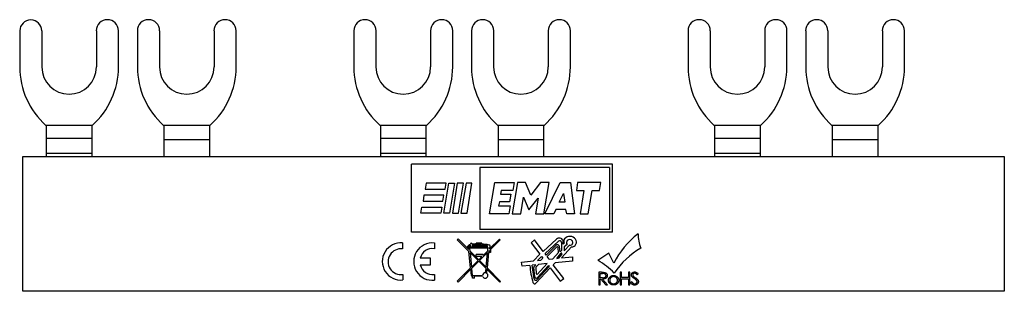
# Model space of a CAD drawing. Header units: millimetres. Extents: x -105 to 0, y 0 to 29.
import ezdxf

# ---------------------------------------------------------------- set-up
doc = ezdxf.new("R2010")
doc.units = ezdxf.units.MM

msp = doc.modelspace()

# ---------------------------------------------------------------- linework, layer by layer
at = {"color": 7, "linetype": 'Continuous', "lineweight": 25}
for p, q in [((-104.6, 27.62), (-104.6, 23.8)), ((-102.25, 27.62), (-102.25, 23.8)), ((-96.45, 27.62), (-96.45, 23.8)), ((-94.1, 23.8), (-94.1, 27.62)), ((-92.1, 27.62), (-92.1, 23.8)), ((-89.75, 27.62), (-89.75, 23.8)), ((-83.95, 27.62), (-83.95, 23.8)), ((-81.6, 23.8), (-81.6, 27.62)), ((-69.1, 27.62), (-69.1, 23.8)), ((-66.75, 27.62), (-66.75, 23.8)), ((-60.95, 27.62), (-60.95, 23.8)), ((-58.6, 23.8), (-58.6, 27.62)), ((-56.6, 27.62), (-56.6, 23.8)), ((-54.25, 27.62), (-54.25, 23.8)), ((-48.45, 27.62), (-48.45, 23.8)), ((-46.1, 23.8), (-46.1, 27.62)), ((-33.6, 27.62), (-33.6, 23.8)), ((-31.25, 27.62), (-31.25, 23.8)), ((-25.45, 27.62), (-25.45, 23.8)), ((-23.1, 23.8), (-23.1, 27.62)), ((-21.1, 27.62), (-21.1, 23.8)), ((-18.75, 27.62), (-18.75, 23.8)), ((-12.95, 27.62), (-12.95, 23.8)), ((-10.6, 23.8), (-10.6, 27.62)), ((-101.75, 17.55), (-101.81, 17.6)), ((-101.81, 17.6), (-96.89, 17.6)), ((-101.75, 14.3), (-101.75, 17.55)), ((-96.89, 17.6), (-96.95, 17.55)), ((-96.95, 17.55), (-96.95, 14.3)), ((-89.25, 17.55), (-89.31, 17.6)), ((-89.31, 17.6), (-84.39, 17.6)), ((-89.25, 14.3), (-89.25, 17.55)), ((-84.39, 17.6), (-84.45, 17.55)), ((-84.45, 17.55), (-84.45, 14.3)), ((-66.25, 17.55), (-66.31, 17.6)), ((-66.31, 17.6), (-61.39, 17.6)), ((-66.25, 14.3), (-66.25, 17.55)), ((-61.39, 17.6), (-61.45, 17.55)), ((-61.45, 17.55), (-61.45, 14.3)), ((-53.75, 17.55), (-53.81, 17.6)), ((-53.81, 17.6), (-48.89, 17.6)), ((-53.75, 14.3), (-53.75, 17.55)), ((-48.89, 17.6), (-48.95, 17.55)), ((-48.95, 17.55), (-48.95, 14.3)), ((-30.75, 17.55), (-30.81, 17.6)), ((-30.81, 17.6), (-25.89, 17.6)), ((-30.75, 14.3), (-30.75, 17.55)), ((-25.89, 17.6), (-25.95, 17.55)), ((-25.95, 17.55), (-25.95, 14.3)), ((-18.25, 17.55), (-18.31, 17.6)), ((-18.31, 17.6), (-13.39, 17.6)), ((-18.25, 14.3), (-18.25, 17.55)), ((-13.39, 17.6), (-13.45, 17.55)), ((-13.45, 17.55), (-13.45, 14.3)), ((-101.75, 16.24), (-96.95, 16.24)), ((-89.25, 16.1), (-84.45, 16.1)), ((-66.25, 16.24), (-61.45, 16.24)), ((-53.75, 16.1), (-48.95, 16.1)), ((-30.75, 16.24), (-25.95, 16.24)), ((-18.25, 16.1), (-13.45, 16.1)), ((-104.25, 0), (-104.25, 14.3)), ((-104.25, 14.3), (0, 14.3)), ((-96.95, 14.6), (-101.75, 14.6)), ((-61.45, 14.6), (-66.25, 14.6)), ((-25.95, 14.6), (-30.75, 14.6)), ((0, 14.3), (0, 0)), ((-41.61, 13.48), (-62.97, 13.48)), ((-62.97, 6.26), (-62.97, 13.48)), ((-55.71, 13.14), (-55.71, 6.55)), ((-41.95, 13.14), (-55.71, 13.14)), ((-41.95, 13.14), (-41.95, 6.55)), ((-41.61, 6.26), (-41.61, 13.48)), ((-54.69, 8.23), (-54.14, 11.52)), ((-54.14, 11.52), (-52.06, 11.52)), ((-51.73, 11.52), (-52.27, 8.23)), ((-52.06, 11.52), (-52.2, 10.69)), ((-50.87, 11.52), (-51.73, 11.52)), ((-50.31, 10.19), (-50.87, 11.52)), ((-49.29, 11.52), (-50.31, 10.19)), ((-48.36, 11.52), (-49.29, 11.52)), ((-48.91, 8.23), (-48.36, 11.52)), ((-48.8, 8.23), (-47.19, 11.52)), ((-47.19, 11.52), (-46.08, 11.52)), ((-46.08, 11.52), (-45.65, 8.2)), ((-45.33, 11.52), (-45.46, 10.69)), ((-42.85, 11.52), (-45.33, 11.52)), ((-42.99, 10.69), (-42.85, 11.52)), ((-61.43, 11.47), (-61.54, 10.83)), ((-61.54, 10.83), (-59.41, 10.83)), ((-59.31, 11.47), (-61.43, 11.47)), ((-59.55, 8.29), (-59.02, 11.47)), ((-59.41, 10.83), (-59.31, 11.47)), ((-59.02, 11.47), (-58.41, 11.47)), ((-58.41, 11.47), (-58.93, 8.29)), ((-58.11, 11.47), (-58.63, 8.29)), ((-57.46, 11.47), (-58.11, 11.47)), ((-57.99, 8.29), (-57.46, 11.47)), ((-57.18, 11.47), (-57.73, 8.29)), ((-56.55, 11.47), (-57.18, 11.47)), ((-57.06, 8.29), (-56.55, 11.47)), ((-53.46, 10.69), (-53.53, 10.29)), ((-52.2, 10.69), (-53.46, 10.69)), ((-45.46, 10.69), (-44.66, 10.69)), ((-44.66, 10.69), (-45.07, 8.2)), ((-44.2, 8.2), (-43.79, 10.69)), ((-43.79, 10.69), (-42.99, 10.69)), ((-61.65, 10.19), (-61.75, 9.56)), ((-61.75, 9.56), (-59.65, 9.56)), ((-59.55, 10.19), (-61.65, 10.19)), ((-59.65, 9.56), (-59.55, 10.19)), ((-53.64, 9.5), (-53.72, 9.06)), ((-52.56, 9.5), (-53.64, 9.5)), ((-53.53, 10.29), (-52.42, 10.29)), ((-52.42, 10.29), (-52.56, 9.5)), ((-51.37, 8.23), (-51.08, 9.98)), ((-51.08, 9.98), (-50.52, 8.64)), ((-50.52, 8.64), (-49.52, 9.88)), ((-49.52, 9.88), (-49.8, 8.23)), ((-47.28, 9.45), (-46.82, 10.38)), ((-46.67, 9.45), (-47.28, 9.45)), ((-46.82, 10.38), (-46.67, 9.45)), ((-61.97, 8.29), (-61.87, 8.91)), ((-61.87, 8.91), (-59.75, 8.91)), ((-59.75, 8.91), (-59.85, 8.29)), ((-53.72, 9.06), (-52.49, 9.06)), ((-52.49, 9.06), (-52.62, 8.23)), ((-47.65, 8.69), (-47.87, 8.23)), ((-46.57, 8.69), (-47.65, 8.69)), ((-46.48, 8.2), (-46.57, 8.69)), ((-59.85, 8.29), (-61.97, 8.29)), ((-58.93, 8.29), (-59.55, 8.29)), ((-58.63, 8.29), (-57.99, 8.29)), ((-57.73, 8.29), (-57.06, 8.29)), ((-52.62, 8.23), (-54.69, 8.23)), ((-52.27, 8.23), (-51.37, 8.23)), ((-49.8, 8.23), (-48.91, 8.23)), ((-47.87, 8.23), (-48.8, 8.23)), ((-45.65, 8.2), (-46.48, 8.2)), ((-45.07, 8.2), (-44.2, 8.2)), ((-41.95, 6.55), (-55.71, 6.55)), ((-41.61, 6.26), (-62.97, 6.26)), ((-58.01, 5.55), (-58.11, 5.46)), ((-58.11, 5.46), (-56.87, 4.23)), ((-56.89, 4.42), (-58.01, 5.55)), ((-53.63, 5.54), (-54.69, 4.49)), ((-54.58, 4.42), (-53.55, 5.46)), ((-53.55, 5.46), (-53.63, 5.54)), ((-49.9, 5.45), (-50.25, 5.15)), ((-48.98, 4.23), (-49.9, 5.45)), ((-47.56, 5.53), (-48.98, 4.23)), ((-48.79, 3.99), (-47.36, 5.31)), ((-46.87, 5.01), (-46.87, 5.38)), ((-63.92, 5.12), (-63.92, 4.49)), ((-60.54, 5.12), (-60.54, 4.49)), ((-56.91, 4.57), (-56.95, 4.57)), ((-54.86, 4.68), (-56.94, 4.68)), ((-56.94, 4.61), (-56.94, 4.68)), ((-54.86, 4.61), (-56.94, 4.61)), ((-56.89, 4.42), (-56.91, 4.57)), ((-56.7, 2.48), (-56.87, 4.23)), ((-56.72, 4.79), (-56.83, 4.79)), ((-56.8, 4.57), (-56.77, 4.3)), ((-54.86, 4.57), (-56.8, 4.57)), ((-55.83, 3.35), (-56.77, 4.3)), ((-56.72, 4.79), (-56.72, 4.89)), ((-56.52, 4.93), (-56.52, 4.79)), ((-54.94, 4.79), (-56.52, 4.79)), ((-55.5, 5.09), (-56.09, 5.09)), ((-56.09, 5.04), (-56.09, 5.09)), ((-56.09, 4.88), (-56.09, 4.95)), ((-55.5, 4.88), (-56.09, 4.88)), ((-55.6, 5.02), (-55.99, 5.02)), ((-55.99, 4.94), (-55.99, 5.02)), ((-55.6, 4.94), (-55.99, 4.94)), ((-55.6, 4.94), (-55.6, 5.02)), ((-55.5, 5.02), (-55.5, 5.09)), ((-55.5, 4.88), (-55.5, 4.93)), ((-54.88, 4.3), (-55.37, 3.81)), ((-54.88, 4.3), (-54.86, 4.57)), ((-54.86, 4.61), (-54.86, 4.68)), ((-54.77, 4.24), (-54.69, 4.31)), ((-54.77, 4.24), (-54.77, 4.23)), ((-54.77, 4.23), (-54.69, 4.23)), ((-54.73, 4.6), (-54.74, 4.49)), ((-54.69, 4.49), (-54.74, 4.49)), ((-54.69, 4.23), (-54.69, 4.31)), ((-54.58, 4.42), (-54.58, 4.11)), ((-50.25, 5.15), (-49.33, 3.92)), ((-47.65, 4.86), (-48.67, 3.83)), ((-47.56, 4.68), (-48.56, 3.68)), ((-47.36, 4.12), (-47.4, 4.61)), ((-47.18, 4.19), (-47.25, 4.7)), ((-47.04, 4.31), (-47.18, 4.19)), ((-47.04, 5.17), (-47.04, 4.31)), ((-47.03, 3.54), (-45.97, 4.7)), ((-46.75, 5.09), (-46.87, 5.01)), ((-46.45, 4.96), (-46.76, 4.73)), ((-46.76, 4.28), (-46.15, 4.91)), ((-46.76, 4.73), (-46.76, 4.28)), ((-60.96, 3.5), (-62.04, 3.5)), ((-60.96, 2.82), (-60.96, 3.5)), ((-56.75, 4.12), (-56.6, 2.57)), ((-56.75, 4.12), (-55.9, 3.27)), ((-55.9, 3.27), (-56.6, 2.57)), ((-56.59, 2.42), (-55.82, 3.19)), ((-55.37, 3.91), (-56.09, 3.91)), ((-56.09, 3.69), (-56.09, 3.91)), ((-55.49, 3.69), (-56.09, 3.69)), ((-55.49, 3.69), (-55.83, 3.35)), ((-55.82, 3.19), (-55.05, 2.43)), ((-55.74, 3.27), (-54.9, 4.11)), ((-55.04, 2.56), (-55.74, 3.27)), ((-55.37, 3.81), (-55.37, 3.91)), ((-55.04, 2.56), (-54.9, 4.11)), ((-54.78, 4.11), (-54.95, 2.47)), ((-54.58, 4.11), (-54.78, 4.11)), ((-51.29, 3.1), (-50.01, 3.23)), ((-49.33, 3.92), (-50.01, 3.23)), ((-49.16, 3.7), (-49.58, 3.28)), ((-49.58, 3.28), (-49.22, 3.31)), ((-49.01, 3.5), (-49.22, 3.31)), ((-49.16, 3.7), (-49.01, 3.5)), ((-48.67, 3.83), (-48.79, 3.99)), ((-48.35, 3.4), (-48.56, 3.68)), ((-48.35, 3.4), (-47.97, 3.44)), ((-47.97, 3.44), (-47.36, 4.12)), ((-45.86, 3.2), (-47.7, 3.01)), ((-47.55, 3.48), (-47.11, 4.02)), ((-47.55, 3.48), (-47.36, 3.5)), ((-47.01, 3.94), (-47.36, 3.5)), ((-47.03, 3.54), (-45.86, 3.65)), ((-45.86, 3.65), (-45.86, 3.2)), ((-42.01, 4.03), (-43.17, 3.28)), ((-41.49, 2.98), (-42.01, 4.03)), ((-62.04, 2.82), (-60.96, 2.82)), ((-56.7, 2.48), (-58.11, 1.07)), ((-58.02, 0.98), (-56.68, 2.33)), ((-56.61, 1.67), (-56.68, 2.33)), ((-56.59, 2.42), (-56.52, 1.67)), ((-55.1, 1.96), (-55.05, 2.43)), ((-54.97, 2.34), (-55.01, 1.93)), ((-54.97, 2.34), (-53.6, 0.98)), ((-53.53, 1.04), (-54.95, 2.47)), ((-51.22, 2.66), (-51.29, 3.1)), ((-50.41, 2.75), (-51.22, 2.66)), ((-49.77, 2.81), (-50.15, 2.77)), ((-49.96, 1.31), (-50.15, 2.77)), ((-49.86, 1.52), (-49.98, 2.52)), ((-49.77, 2.81), (-49.94, 2.63)), ((-49.76, 0.85), (-48.24, 2.48)), ((-49.76, 2.48), (-49.72, 1.88)), ((-49.72, 2.59), (-49.47, 2.84)), ((-48.35, 2.63), (-49.67, 1.2)), ((-48.58, 2.93), (-49.61, 1.79)), ((-49.61, 1.42), (-48.43, 2.73)), ((-48.58, 2.93), (-49.47, 2.84)), ((-48.43, 2.73), (-48.35, 2.63)), ((-48.24, 2.48), (-47.18, 1.07)), ((-47.7, 3.01), (-47.91, 2.81)), ((-46.81, 1.35), (-47.91, 2.81)), ((-63.9, 1.79), (-63.9, 1.2)), ((-60.54, 1.79), (-60.54, 1.18)), ((-58.11, 1.07), (-58.02, 0.98)), ((-56.52, 1.67), (-55.43, 1.67)), ((-56.5, 1.4), (-56.5, 1.59)), ((-56.28, 1.4), (-56.5, 1.4)), ((-55.42, 1.59), (-56.28, 1.59)), ((-56.28, 1.4), (-56.28, 1.59)), ((-47.18, 1.07), (-46.81, 1.35)), ((-42.79, 2.01), (-43.07, 2.01)), ((-43.07, 2.01), (-43.07, 0.69)), ((-42.94, 1.43), (-42.94, 1.88)), ((-42.94, 1.88), (-42.67, 1.88)), ((-42.68, 1.43), (-42.94, 1.43)), ((-42.94, 0.69), (-42.94, 1.3)), ((-42.94, 1.3), (-42.85, 1.3)), ((-42.85, 1.3), (-42.33, 0.69)), ((-42.16, 0.69), (-42.68, 1.3)), ((-40.67, 2.01), (-40.8, 2.01)), ((-40.8, 2.01), (-40.8, 0.69)), ((-40.67, 1.47), (-40.67, 2.01)), ((-39.92, 1.47), (-40.67, 1.47)), ((-40.67, 0.69), (-40.67, 1.33)), ((-40.67, 1.33), (-39.92, 1.33)), ((-39.79, 2.01), (-39.92, 2.01)), ((-39.92, 2.01), (-39.92, 1.47)), ((-39.92, 1.33), (-39.92, 0.69)), ((-39.79, 0.69), (-39.79, 2.01)), ((-39, 1.76), (-38.89, 1.84)), ((0, 0), (-104.25, 0)), ((-53.6, 0.98), (-53.53, 1.04)), ((-43.07, 0.69), (-42.94, 0.69)), ((-42.33, 0.69), (-42.16, 0.69)), ((-40.8, 0.69), (-40.67, 0.69)), ((-39.92, 0.69), (-39.79, 0.69)), ((-39.58, 1.01), (-39.7, 0.94))]:
    msp.add_line(p, q, dxfattribs=at)
for centre, radius, start, end in [((-103.42, 27.62), 1.17, 0, 180), ((-95.28, 27.62), 1.18, 0, 180), ((-90.92, 27.62), 1.18, 0, 180), ((-82.78, 27.62), 1.18, 0, 180), ((-67.92, 27.62), 1.18, 0, 180), ((-59.77, 27.62), 1.18, 0, 180), ((-55.42, 27.62), 1.18, 0, 180), ((-47.27, 27.62), 1.18, 0, 180), ((-32.42, 27.62), 1.18, 0, 180), ((-24.27, 27.62), 1.18, 0, 180), ((-19.93, 27.62), 1.18, 0, 180), ((-11.78, 27.62), 1.18, 0, 180), ((-96.32, 23.8), 8.28, 180, 228.501), ((-99.35, 23.8), 2.9, 180, 0), ((-102.38, 23.8), 8.28, 311.499, 0), ((-83.82, 23.8), 8.28, 180, 228.501), ((-86.85, 23.8), 2.9, 180, 0), ((-89.88, 23.8), 8.28, 311.499, 0), ((-60.82, 23.8), 8.28, 180, 228.501), ((-63.85, 23.8), 2.9, 180, 0), ((-66.88, 23.8), 8.28, 311.499, 0), ((-48.32, 23.8), 8.28, 180, 228.501), ((-51.35, 23.8), 2.9, 180, 0), ((-54.38, 23.8), 8.28, 311.499, 0), ((-25.32, 23.8), 8.28, 180, 228.501), ((-28.35, 23.8), 2.9, 180, 0), ((-31.38, 23.8), 8.28, 311.499, 0), ((-12.82, 23.8), 8.28, 180, 228.501), ((-15.85, 23.8), 2.9, 180, 0), ((-18.88, 23.8), 8.28, 311.499, 0), ((-47.27, 5.21), 0.435, 23.484, 132.6623), ((-47.23, 5.17), 0.19, 360, 132.6623), ((-46.42, 5.31), 0.391, 139.8097, 214.1208), ((-46.15, 5.08), 0.745, 35.9645, 139.8097), ((-46.2, 5.16), 0.32, 134.1789, 217.0773), ((-46.17, 5.12), 0.364, 42.6568, 134.1789), ((-46.11, 5.18), 0.279, 260.0059, 42.6568), ((-45.97, 5.22), 0.515, 270, 35.9645), ((-33.17, -1.27), 9.34, 127.9282, 152.9426), ((-35.52, 6), 3.39, 178.3095, 204.7279), ((-64.11, 3.16), 1.97, 84.4751, 276.1717), ((-64.11, 3.14), 1.36, 82.0422, 278.8975), ((-60.76, 3.15), 1.98, 83.7827, 276.2173), ((-60.8, 3.25), 1.27, 78.398, 168.398), ((-56.95, 4.68), 0.111, 84.058, 270), ((-56.62, 5), 0.1, 14.0351, 180), ((-54.77, 4.76), 0.167, 142.0198, 170.8538), ((-54.77, 4.76), 0.167, 284.0063, 96.3998), ((-47.48, 4.7), 0.234, 360, 135.3828), ((-47.5, 4.61), 0.0934, 0, 135), ((-34.24, -2.93), 8.69, 120.1533, 146.0209), ((-47.06, 3.98), 0.0672, 320.9565, 140.9565), ((-47.75, -4.36), 8.91, 44.8701, 59.003), ((-60.78, 3.05), 1.28, 190.5696, 280.5696), ((-40.55, 3.59), 9.89, 184.8978, 195.6028), ((-49.86, 2.54), 0.121, 131.2125, 186.7743), ((-49.61, 2.48), 0.158, 135, 180), ((-56.52, 1.68), 0.0974, 185.7519, 281.8927), ((-55.14, 1.67), 0.289, 80.6943, 180), ((-55.14, 1.67), 0.289, 197.2085, 61.6551), ((-49.78, 1.34), 0.18, 189.8427, 306.7163), ((-49.72, 1.52), 0.142, 180, 317.8378), ((-49.62, 1.89), 0.0966, 184.4254, 275.4015), ((-49.9, 0.98), 0.191, 195.6028, 317.0213)]:
    msp.add_arc(centre, radius, start, end, dxfattribs=at)
for points in [[(-56.94, 4.79), (-56.93, 4.9), (-56.83, 4.99), (-56.72, 5)], [(-56.83, 4.79), (-56.82, 4.85), (-56.78, 4.88), (-56.72, 4.89)], [(-56.52, 5.02), (-56.38, 5.03), (-56.23, 5.04), (-56.09, 5.04)], [(-56.52, 4.93), (-56.38, 4.94), (-56.23, 4.95), (-56.09, 4.95)], [(-55.5, 5.02), (-55.27, 5.01), (-55.02, 5.02), (-54.79, 4.93)], [(-55.5, 4.93), (-55.3, 4.93), (-55.1, 4.92), (-54.91, 4.86)]]:
    msp.add_open_spline(points, degree=3, dxfattribs=at)
for points, knots in [([(-42.79, 2.01), (-42.75, 2.01), (-42.7, 2.01), (-42.63, 2.01), (-42.59, 2.01), (-42.55, 2), (-42.51, 2), (-42.48, 2), (-42.46, 1.99)], [0, 0, 0, 0, 0.338937, 0.485665, 0.61777, 0.73537, 0.838413, 1, 1, 1, 1]), ([(-42.17, 1.66), (-42.17, 1.64), (-42.18, 1.61), (-42.18, 1.58), (-42.19, 1.56), (-42.2, 1.53), (-42.21, 1.51), (-42.22, 1.49), (-42.23, 1.46), (-42.26, 1.43), (-42.3, 1.39), (-42.34, 1.36), (-42.38, 1.34), (-42.42, 1.33), (-42.45, 1.32), (-42.48, 1.32), (-42.51, 1.31), (-42.55, 1.31), (-42.61, 1.3), (-42.65, 1.3), (-42.68, 1.3)], [0, 0, 0, 0, 0.075612, 0.11218, 0.147745, 0.183212, 0.218338, 0.253758, 0.288982, 0.359873, 0.431215, 0.504987, 0.582775, 0.624244, 0.668485, 0.71546, 0.765856, 0.81934, 0.876011, 1, 1, 1, 1]), ([(-42.68, 1.43), (-42.66, 1.43), (-42.62, 1.43), (-42.58, 1.44), (-42.55, 1.44), (-42.53, 1.44), (-42.5, 1.45), (-42.48, 1.45), (-42.46, 1.46), (-42.43, 1.47), (-42.4, 1.49), (-42.37, 1.51), (-42.35, 1.54), (-42.33, 1.56), (-42.31, 1.6), (-42.31, 1.64), (-42.31, 1.66)], [0, 0, 0, 0, 0.142041, 0.205318, 0.264411, 0.318317, 0.367667, 0.412583, 0.453228, 0.527731, 0.598654, 0.667225, 0.73533, 0.802743, 0.867819, 1, 1, 1, 1]), ([(-42.31, 1.66), (-42.31, 1.68), (-42.31, 1.71), (-42.33, 1.75), (-42.35, 1.78), (-42.37, 1.8), (-42.4, 1.82), (-42.42, 1.84), (-42.45, 1.85), (-42.47, 1.86), (-42.5, 1.86), (-42.52, 1.87), (-42.54, 1.87), (-42.57, 1.87), (-42.62, 1.88), (-42.65, 1.88), (-42.67, 1.88)], [0, 0, 0, 0, 0.13161, 0.197257, 0.264984, 0.333739, 0.401841, 0.470377, 0.541016, 0.579556, 0.623678, 0.672339, 0.726759, 0.787091, 0.852245, 1, 1, 1, 1]), ([(-42.46, 1.99), (-42.44, 1.99), (-42.41, 1.98), (-42.37, 1.96), (-42.35, 1.95), (-42.32, 1.94), (-42.3, 1.92), (-42.27, 1.9), (-42.25, 1.88), (-42.23, 1.85), (-42.22, 1.83), (-42.2, 1.8), (-42.19, 1.78), (-42.18, 1.75), (-42.18, 1.71), (-42.17, 1.68), (-42.17, 1.66)], [0, 0, 0, 0, 0.131787, 0.195458, 0.257727, 0.319272, 0.380693, 0.441939, 0.503825, 0.5652, 0.626255, 0.686341, 0.74654, 0.807637, 0.869599, 1, 1, 1, 1]), ([(-42.06, 1.17), (-42.06, 1.2), (-42.05, 1.25), (-42.04, 1.31), (-42.02, 1.35), (-42, 1.4), (-41.97, 1.45), (-41.93, 1.49), (-41.91, 1.51)], [0, 0, 0, 0, 0.251111, 0.373097, 0.4948, 0.616398, 0.740992, 1, 1, 1, 1]), ([(-41.51, 0.67), (-41.54, 0.67), (-41.6, 0.68), (-41.67, 0.69), (-41.73, 0.71), (-41.77, 0.73), (-41.82, 0.75), (-41.86, 0.79), (-41.9, 0.82), (-41.94, 0.86), (-41.97, 0.9), (-42, 0.94), (-42.02, 0.98), (-42.04, 1.03), (-42.05, 1.09), (-42.06, 1.14), (-42.06, 1.17)], [0, 0, 0, 0, 0.140802, 0.207309, 0.272214, 0.335741, 0.398966, 0.46213, 0.526347, 0.589766, 0.650821, 0.710151, 0.767857, 0.825418, 0.882735, 1, 1, 1, 1]), ([(-41.51, 1.55), (-41.53, 1.55), (-41.57, 1.55), (-41.63, 1.54), (-41.66, 1.53), (-41.7, 1.51), (-41.73, 1.49), (-41.77, 1.47), (-41.8, 1.44), (-41.83, 1.41), (-41.85, 1.38), (-41.87, 1.35), (-41.89, 1.32), (-41.9, 1.28), (-41.92, 1.23), (-41.92, 1.19), (-41.92, 1.17)], [0, 0, 0, 0, 0.131129, 0.194558, 0.256999, 0.319196, 0.381965, 0.445497, 0.510938, 0.575539, 0.638071, 0.698789, 0.757912, 0.817489, 0.877125, 1, 1, 1, 1]), ([(-41.92, 1.17), (-41.92, 1.13), (-41.91, 1.08), (-41.89, 1.02), (-41.87, 0.98), (-41.84, 0.93), (-41.8, 0.9), (-41.76, 0.86), (-41.71, 0.84), (-41.67, 0.82), (-41.6, 0.8), (-41.54, 0.79), (-41.51, 0.79)], [0, 0, 0, 0, 0.161316, 0.241755, 0.324032, 0.406834, 0.488655, 0.57038, 0.654166, 0.73918, 0.824449, 1, 1, 1, 1]), ([(-41.91, 1.51), (-41.88, 1.54), (-41.84, 1.57), (-41.78, 1.61), (-41.73, 1.63), (-41.68, 1.65), (-41.6, 1.67), (-41.54, 1.67), (-41.51, 1.67)], [0, 0, 0, 0, 0.247079, 0.367985, 0.489471, 0.611786, 0.736751, 1, 1, 1, 1]), ([(-41.51, 1.67), (-41.47, 1.67), (-41.41, 1.67), (-41.33, 1.65), (-41.28, 1.63), (-41.23, 1.61), (-41.17, 1.57), (-41.13, 1.54), (-41.1, 1.51)], [0, 0, 0, 0, 0.262907, 0.387692, 0.510209, 0.631542, 0.752533, 1, 1, 1, 1]), ([(-41.09, 1.17), (-41.09, 1.19), (-41.09, 1.23), (-41.11, 1.28), (-41.12, 1.32), (-41.14, 1.35), (-41.16, 1.38), (-41.18, 1.41), (-41.21, 1.44), (-41.24, 1.47), (-41.28, 1.49), (-41.31, 1.51), (-41.35, 1.53), (-41.39, 1.54), (-41.44, 1.55), (-41.48, 1.55), (-41.51, 1.55)], [0, 0, 0, 0, 0.122917, 0.182574, 0.242171, 0.301507, 0.362246, 0.424799, 0.48972, 0.555183, 0.618736, 0.681527, 0.743745, 0.806208, 0.869247, 1, 1, 1, 1]), ([(-40.95, 1.17), (-40.95, 1.14), (-40.96, 1.09), (-40.98, 1.03), (-40.99, 0.98), (-41.01, 0.94), (-41.04, 0.9), (-41.07, 0.86), (-41.11, 0.82), (-41.15, 0.79), (-41.19, 0.75), (-41.24, 0.73), (-41.28, 0.71), (-41.34, 0.69), (-41.41, 0.68), (-41.47, 0.67), (-41.51, 0.67)], [0, 0, 0, 0, 0.117405, 0.17479, 0.232307, 0.290226, 0.349627, 0.410755, 0.474249, 0.538542, 0.601781, 0.664803, 0.728405, 0.793083, 0.859669, 1, 1, 1, 1]), ([(-41.51, 0.79), (-41.47, 0.79), (-41.41, 0.8), (-41.35, 0.82), (-41.3, 0.84), (-41.25, 0.86), (-41.21, 0.9), (-41.18, 0.93), (-41.15, 0.98), (-41.12, 1.02), (-41.1, 1.08), (-41.09, 1.13), (-41.09, 1.17)], [0, 0, 0, 0, 0.175561, 0.260835, 0.345465, 0.429256, 0.511317, 0.593143, 0.67595, 0.758231, 0.838675, 1, 1, 1, 1]), ([(-41.1, 1.51), (-41.08, 1.49), (-41.05, 1.45), (-41.01, 1.4), (-40.99, 1.35), (-40.97, 1.31), (-40.96, 1.25), (-40.95, 1.2), (-40.95, 1.17)], [0, 0, 0, 0, 0.259059, 0.382827, 0.504813, 0.62693, 0.748681, 1, 1, 1, 1]), ([(-39.62, 1.74), (-39.62, 1.76), (-39.61, 1.81), (-39.59, 1.86), (-39.57, 1.89), (-39.55, 1.93), (-39.52, 1.96), (-39.48, 1.98), (-39.45, 2.01), (-39.4, 2.02), (-39.35, 2.04), (-39.3, 2.04), (-39.27, 2.05)], [0, 0, 0, 0, 0.159772, 0.23792, 0.317221, 0.397282, 0.478311, 0.560104, 0.64589, 0.733294, 0.820954, 1, 1, 1, 1]), ([(-39.54, 1.54), (-39.55, 1.55), (-39.57, 1.57), (-39.59, 1.61), (-39.6, 1.63), (-39.61, 1.66), (-39.62, 1.69), (-39.62, 1.72), (-39.62, 1.74)], [0, 0, 0, 0, 0.265159, 0.391492, 0.51576, 0.636543, 0.757439, 1, 1, 1, 1]), ([(-39.31, 1.36), (-39.34, 1.37), (-39.38, 1.4), (-39.43, 1.44), (-39.46, 1.46), (-39.49, 1.48), (-39.51, 1.51), (-39.53, 1.52), (-39.54, 1.54)], [0, 0, 0, 0, 0.347863, 0.497116, 0.62968, 0.747065, 0.846688, 1, 1, 1, 1]), ([(-39.28, 1.91), (-39.31, 1.91), (-39.35, 1.9), (-39.39, 1.88), (-39.42, 1.87), (-39.44, 1.85), (-39.45, 1.84), (-39.46, 1.82), (-39.47, 1.81), (-39.47, 1.79), (-39.48, 1.77), (-39.48, 1.75), (-39.48, 1.74)], [0, 0, 0, 0, 0.282363, 0.410636, 0.537156, 0.599428, 0.657962, 0.715789, 0.772041, 0.8284, 0.884154, 1, 1, 1, 1]), ([(-39.48, 1.74), (-39.48, 1.73), (-39.48, 1.71), (-39.47, 1.68), (-39.46, 1.66), (-39.45, 1.64), (-39.43, 1.61), (-39.41, 1.59), (-39.39, 1.57)], [0, 0, 0, 0, 0.211928, 0.319381, 0.430076, 0.549063, 0.683049, 1, 1, 1, 1]), ([(-39.39, 1.57), (-39.38, 1.56), (-39.37, 1.55), (-39.35, 1.54), (-39.33, 1.52), (-39.3, 1.51), (-39.26, 1.48), (-39.23, 1.46), (-39.2, 1.44)], [0, 0, 0, 0, 0.12487, 0.217393, 0.333248, 0.468284, 0.62441, 1, 1, 1, 1]), ([(-39.06, 1.14), (-39.07, 1.16), (-39.09, 1.18), (-39.13, 1.22), (-39.16, 1.24), (-39.19, 1.27), (-39.24, 1.31), (-39.28, 1.34), (-39.31, 1.36)], [0, 0, 0, 0, 0.188053, 0.296997, 0.416965, 0.546483, 0.686687, 1, 1, 1, 1]), ([(-39, 1.76), (-39.02, 1.77), (-39.04, 1.79), (-39.06, 1.82), (-39.08, 1.83), (-39.1, 1.85), (-39.12, 1.86), (-39.13, 1.87), (-39.15, 1.88), (-39.18, 1.89), (-39.22, 1.91), (-39.25, 1.91), (-39.28, 1.91)], [0, 0, 0, 0, 0.181902, 0.26357, 0.339537, 0.410008, 0.474377, 0.533669, 0.587202, 0.688819, 0.7904, 1, 1, 1, 1]), ([(-39.27, 2.05), (-39.23, 2.05), (-39.18, 2.04), (-39.12, 2.02), (-39.08, 2), (-39.05, 1.99), (-39.03, 1.97), (-39.01, 1.96), (-38.98, 1.94), (-38.96, 1.92), (-38.93, 1.88), (-38.9, 1.86), (-38.89, 1.84)], [0, 0, 0, 0, 0.22245, 0.331017, 0.44101, 0.498186, 0.558079, 0.621972, 0.689695, 0.760886, 0.836182, 1, 1, 1, 1]), ([(-39.2, 1.44), (-39.17, 1.42), (-39.13, 1.39), (-39.08, 1.35), (-39.04, 1.32), (-39.01, 1.29), (-38.99, 1.26), (-38.96, 1.24), (-38.94, 1.21), (-38.93, 1.19), (-38.91, 1.16), (-38.9, 1.14), (-38.89, 1.11), (-38.88, 1.09), (-38.87, 1.05), (-38.87, 1.03), (-38.87, 1.01)], [0, 0, 0, 0, 0.190396, 0.27642, 0.356419, 0.429851, 0.497539, 0.56, 0.61687, 0.66997, 0.721089, 0.770438, 0.818248, 0.864636, 0.910415, 1, 1, 1, 1]), ([(-39.01, 1.01), (-39.01, 1.04), (-39.02, 1.08), (-39.04, 1.12), (-39.06, 1.14)], [0, 0, 0, 0, 0.473891, 1, 1, 1, 1]), ([(-39.27, 0.65), (-39.3, 0.65), (-39.33, 0.66), (-39.37, 0.66), (-39.4, 0.67), (-39.43, 0.68), (-39.45, 0.69), (-39.48, 0.71), (-39.51, 0.72), (-39.54, 0.74), (-39.56, 0.76), (-39.59, 0.78), (-39.61, 0.81), (-39.63, 0.84), (-39.67, 0.88), (-39.69, 0.92), (-39.7, 0.94)], [0, 0, 0, 0, 0.116018, 0.172675, 0.228791, 0.284438, 0.340492, 0.396359, 0.453216, 0.511196, 0.572005, 0.634927, 0.700977, 0.770371, 0.843383, 1, 1, 1, 1]), ([(-39.58, 1.01), (-39.56, 0.98), (-39.53, 0.93), (-39.48, 0.88), (-39.44, 0.84), (-39.4, 0.82), (-39.35, 0.8), (-39.31, 0.79), (-39.28, 0.79)], [0, 0, 0, 0, 0.301298, 0.434434, 0.557523, 0.673586, 0.783874, 1, 1, 1, 1]), ([(-39.28, 0.79), (-39.25, 0.79), (-39.22, 0.79), (-39.17, 0.81), (-39.14, 0.82), (-39.11, 0.84), (-39.08, 0.86), (-39.06, 0.88), (-39.04, 0.9), (-39.03, 0.93), (-39.01, 0.97), (-39.01, 1), (-39.01, 1.01)], [0, 0, 0, 0, 0.184613, 0.274865, 0.365871, 0.454874, 0.53986, 0.620498, 0.699916, 0.77771, 0.852709, 1, 1, 1, 1]), ([(-38.87, 1.01), (-38.87, 0.99), (-38.88, 0.95), (-38.89, 0.91), (-38.9, 0.88), (-38.92, 0.85), (-38.94, 0.82), (-38.96, 0.79), (-38.99, 0.76), (-39.02, 0.74), (-39.05, 0.71), (-39.08, 0.7), (-39.12, 0.68), (-39.16, 0.67), (-39.21, 0.66), (-39.25, 0.65), (-39.27, 0.65)], [0, 0, 0, 0, 0.117842, 0.17526, 0.233122, 0.291812, 0.351805, 0.413777, 0.478655, 0.543805, 0.608226, 0.671511, 0.735065, 0.798844, 0.864227, 1, 1, 1, 1])]:
    msp.add_open_spline(points, degree=3, knots=knots, dxfattribs=at)

doc.saveas('drawing.dxf')
